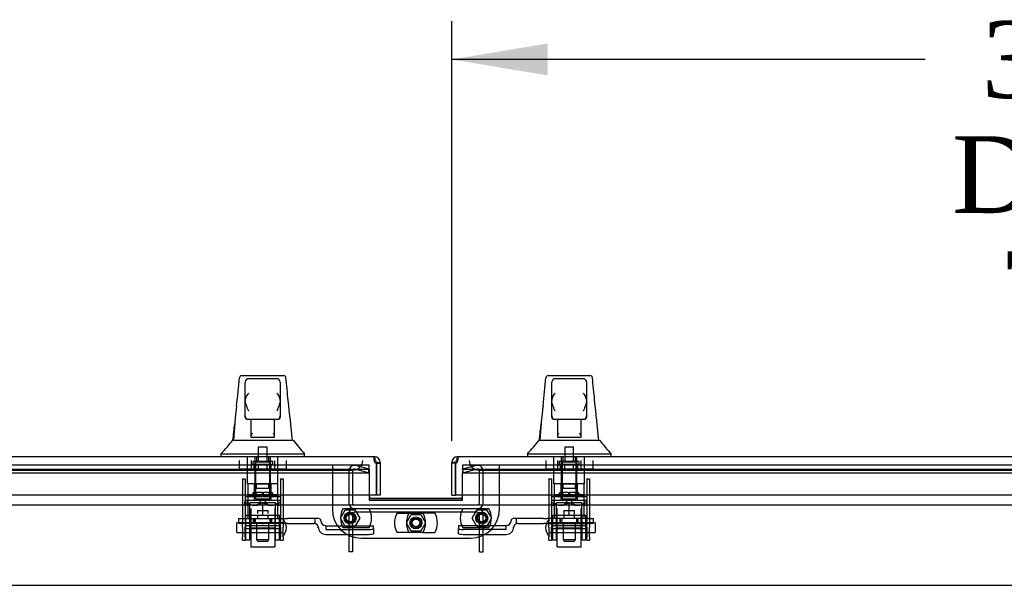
# Model space of a CAD drawing. Header units: inches. Extents: x 2 to 538, y -2 to 358.
# Tile 3 of 20: x 128 to 154, y 64 to 78. Entities that reach past the tile are written whole.
import ezdxf
from ezdxf.enums import TextEntityAlignment as Align
from ezdxf.lldxf.tags import DXFTag

# ---------------------------------------------------------------- set-up
doc = ezdxf.new("R2010")
doc.units = ezdxf.units.IN
doc.header["$MEASUREMENT"] = 0
for name, color, linetype in [('COM70220', 7, 'Continuous'), ('COM70838', 7, 'Continuous'), ('COM70839-4', 7, 'Continuous'), ('COM70874-5', 7, 'Continuous'), ('COM70899', 7, 'Continuous'), ('COM71013-2', 7, 'Continuous'), ('COM71016-2', 7, 'Continuous'), ('COM71023-1', 7, 'Continuous'), ('COM71143-1', 7, 'Continuous'), ('COM71144-1', 7, 'Continuous'), ('Default', 7, 'Continuous'), ('GSK87431', 7, 'Continuous'), ('HAN13068', 7, 'Continuous'), ('HAN13068_NUT', 7, 'Continuous'), ('HAN13068_SCREW', 7, 'Continuous'), ('HAN_NUT', 7, 'Continuous'), ('NTS18147', 7, 'Continuous'), ('NTS86070', 7, 'Continuous'), ('ROL87452', 7, 'Continuous'), ('RVT17786', 7, 'Continuous'), ('RVT19000', 7, 'Continuous'), ('SCC87672', 7, 'Continuous'), ('SPC87323', 7, 'Continuous'), ('STD26122', 7, 'Continuous'), ('WAF25376', 7, 'Continuous'), ('WAM30038', 7, 'Continuous')]:
    doc.layers.add(name, color=color, linetype=linetype)
doc.styles.add('SEACAD_Times_New_Roman', font='times.ttf')
tags = doc.linetypes.add('CENTER2', pattern=[1.125, 0.75, -0.125, 0.125, -0.125]).pattern_tags.tags
tags[10:11] = [DXFTag(74, 4), DXFTag(75, 0), DXFTag(340, '0'), DXFTag(46, 0.0), DXFTag(50, 0.0), DXFTag(44, 0.0), DXFTag(45, 0.0)]
tags[8:9] = [DXFTag(74, 4), DXFTag(75, 0), DXFTag(340, '0'), DXFTag(46, 0.0), DXFTag(50, 0.0), DXFTag(44, 0.0), DXFTag(45, 0.0)]
tags[6:7] = [DXFTag(74, 4), DXFTag(75, 0), DXFTag(340, '0'), DXFTag(46, 0.0), DXFTag(50, 0.0), DXFTag(44, 0.0), DXFTag(45, 0.0)]
tags[4:5] = [DXFTag(74, 4), DXFTag(75, 0), DXFTag(340, '0'), DXFTag(46, 0.0), DXFTag(50, 0.0), DXFTag(44, 0.0), DXFTag(45, 0.0)]
tags = doc.linetypes.add('HIDDEN2', pattern=[0.1875, 0.125, -0.0625]).pattern_tags.tags
tags[6:7] = [DXFTag(74, 4), DXFTag(75, 0), DXFTag(340, '0'), DXFTag(46, 0.0), DXFTag(50, 0.0), DXFTag(44, 0.0), DXFTag(45, 0.0)]
tags[4:5] = [DXFTag(74, 4), DXFTag(75, 0), DXFTag(340, '0'), DXFTag(46, 0.0), DXFTag(50, 0.0), DXFTag(44, 0.0), DXFTag(45, 0.0)]
doc.dimstyles.new('HAMMOND_(STH_-_540x360)', dxfattribs={"dimtxt": 2, "dimasz": 2.5, "dimexe": 1, "dimexo": 1, "dimgap": 0.5, "dimtad": 0, "dimtih": 1, "dimtoh": 1, "dimzin": 0, "dimdsep": 46, "dimtxsty": 'SEACAD_Times_New_Roman', "dimblk1": '_SE_FILLED', "dimblk2": '_SE_FILLED', "dimsah": 1, "dimcen": 1, "dimadec": 0, "dimazin": 0, "dimtfac": 0.8, "dimtofl": 0, "dimtmove": 0, "dimatfit": 3, "dimfxl": 1, "dimtolj": 1, "dimtzin": 0, "dimarcsym": 0})

# ---------------------------------------------------------------- blocks, each defined once
blk = doc.blocks.new('SEANNOT_GROUP3')
at = {"layer": 'Default', "color": 7, "linetype": 'CENTER2'}
blk.add_line((103.335, 63.564), (173.408, 63.564), dxfattribs=at)
blk = doc.blocks.new('SE1')
at = {"layer": 'COM70220', "color": 7, "linetype": 'HIDDEN2'}
for p, q in [((103.945, 66.565), (136.485, 66.565)), ((136.485, 66.565), (136.735, 66.565)), ((140.007, 66.565), (140.257, 66.565)), ((140.257, 66.565), (172.797, 66.565))]:
    blk.add_line(p, q, dxfattribs=at)
for centre, start, end in [((136.735, 66.815), 270, 0), ((140.007, 66.815), 180, 270)]:
    blk.add_arc(centre, 0.25, start, end, dxfattribs=at)
at = {"layer": 'COM70838', "color": 7, "linetype": 'HIDDEN2'}
for p, q in [((133.755, 65.178), (133.755, 65.303)), ((133.755, 65.303), (133.88, 65.303)), ((133.88, 65.178), (133.755, 65.178)), ((133.88, 65.303), (134.935, 65.303)), ((134.362, 65.178), (133.88, 65.178)), ((134.935, 65.178), (134.397, 65.178)), ((134.935, 65.303), (135.024, 65.303)), ((135.024, 65.178), (134.935, 65.178)), ((135.737, 65.303), (135.024, 65.303)), ((135.024, 65.178), (135.71, 65.178)), ((135.835, 65.303), (135.737, 65.303)), ((135.737, 65.303), (135.737, 65.175)), ((135.895, 65.245), (135.895, 65.243)), ((140.848, 65.243), (140.848, 65.245)), ((140.978, 65.303), (140.908, 65.303)), ((140.978, 65.303), (140.978, 65.164)), ((141.691, 65.303), (140.978, 65.303)), ((141.033, 65.178), (141.691, 65.178)), ((141.691, 65.303), (141.779, 65.303)), ((141.779, 65.178), (141.691, 65.178)), ((142.863, 65.303), (141.779, 65.303)), ((141.779, 65.178), (142.345, 65.178)), ((142.38, 65.178), (142.863, 65.178)), ((142.863, 65.303), (142.988, 65.303)), ((142.988, 65.178), (142.863, 65.178)), ((142.988, 65.303), (142.988, 65.178)), ((135.827, 65.061), (135.827, 65.084)), ((136.02, 65.12), (136.02, 65.017)), ((136.02, 65.117), (137.265, 65.117)), ((136.02, 65.017), (137.14, 65.017)), ((137.265, 65.035), (137.265, 65.117)), ((137.265, 65.035), (137.265, 64.909)), ((140.723, 65.117), (139.478, 65.117)), ((139.478, 65.117), (139.478, 65.035)), ((139.478, 64.909), (139.478, 65.035)), ((140.723, 65.017), (139.603, 65.017)), ((140.723, 65.017), (140.723, 65.12)), ((140.916, 65.084), (140.916, 65.061)), ((136.02, 64.891), (137.14, 64.891)), ((139.603, 64.891), (140.723, 64.891))]:
    blk.add_line(p, q, dxfattribs=at)
for centre, radius, start, end in [((135.71, 65.061), 0.117, 76.4554, 90), ((135.71, 65.061), 0.117, 0, 76.4554), ((135.835, 65.243), 0.06, 0, 90), ((136.02, 65.245), 0.125, 180, 270), ((140.723, 65.245), 0.125, 270, 0), ((140.908, 65.243), 0.06, 90, 180), ((141.033, 65.061), 0.117, 118.0398, 180), ((141.033, 65.061), 0.117, 90, 118.0398), ((136.02, 65.084), 0.193, 180, 270), ((140.723, 65.084), 0.193, 270, 0)]:
    blk.add_arc(centre, radius, start, end, dxfattribs=at)
for centre, major_axis, start_param, end_param in [((137.14, 65.035), (-0.125, 0), 1.570796, 3.141593), ((137.14, 64.909), (0.125, 0), 4.712389, 6.283185), ((139.603, 65.035), (-0.125, 0), 0, 1.570796), ((139.603, 64.909), (0.125, 0), 3.141593, 4.712389)]:
    blk.add_ellipse(centre, major_axis=major_axis, ratio=0.145455, start_param=start_param, end_param=end_param, dxfattribs=at)
at = {"layer": 'COM70839-4', "color": 7, "linetype": 'HIDDEN2'}
for p, q in [((133.849, 66.341), (133.919, 66.341)), ((133.849, 66.332), (133.849, 66.341)), ((133.849, 66.332), (133.849, 65.239)), ((133.919, 66.341), (133.919, 66.332)), ((133.919, 66.332), (133.919, 65.239)), ((134.841, 66.341), (134.911, 66.341)), ((134.841, 66.332), (134.841, 66.341)), ((134.841, 66.332), (134.841, 65.239)), ((134.911, 66.341), (134.911, 66.332)), ((134.911, 66.332), (134.911, 65.239)), ((141.832, 66.341), (141.902, 66.341)), ((141.832, 66.332), (141.832, 66.341)), ((141.832, 66.332), (141.832, 65.239)), ((141.902, 66.341), (141.902, 66.332)), ((141.902, 66.332), (141.902, 65.239)), ((142.824, 66.341), (142.894, 66.341)), ((142.824, 66.332), (142.824, 66.341)), ((142.824, 66.332), (142.824, 65.239)), ((142.894, 66.341), (142.894, 66.332)), ((142.894, 66.332), (142.894, 65.239)), ((133.919, 65.879), (134.841, 65.879)), ((141.902, 65.879), (142.824, 65.879)), ((133.849, 65.076), (133.849, 65.239)), ((133.919, 65.239), (133.919, 65.076)), ((134.841, 65.076), (134.841, 65.239)), ((134.911, 65.239), (134.911, 65.076)), ((141.832, 65.076), (141.832, 65.239)), ((141.902, 65.239), (141.902, 65.076)), ((142.824, 65.076), (142.824, 65.239)), ((142.894, 65.239), (142.894, 65.076)), ((133.849, 65.076), (133.849, 64.815)), ((134.841, 65.111), (133.919, 65.111)), ((133.919, 64.815), (133.919, 65.076)), ((133.919, 65.046), (134.841, 65.046)), ((134.841, 65.076), (134.841, 64.815)), ((134.911, 64.815), (134.911, 65.076)), ((141.832, 65.076), (141.832, 64.815)), ((142.824, 65.111), (141.902, 65.111)), ((141.902, 64.815), (141.902, 65.076)), ((141.902, 65.046), (142.824, 65.046)), ((142.824, 65.076), (142.824, 64.815)), ((142.894, 64.815), (142.894, 65.076)), ((133.849, 64.737), (133.849, 64.815)), ((133.849, 64.737), (133.919, 64.737)), ((133.919, 64.815), (133.919, 64.737)), ((134.841, 64.737), (134.841, 64.815)), ((134.841, 64.737), (134.911, 64.737)), ((134.911, 64.815), (134.911, 64.737)), ((141.832, 64.737), (141.832, 64.815)), ((141.832, 64.737), (141.902, 64.737)), ((141.902, 64.815), (141.902, 64.737)), ((142.824, 64.737), (142.824, 64.815)), ((142.824, 64.737), (142.894, 64.737)), ((142.894, 64.815), (142.894, 64.737))]:
    blk.add_line(p, q, dxfattribs=at)
at = {"layer": 'COM70874-5', "color": 7, "linetype": 'HIDDEN2'}
for p, q in [((136.621, 65.422), (136.621, 64.44)), ((136.716, 65.422), (136.716, 64.44)), ((139.978, 65.47), (136.764, 65.47)), ((140.026, 64.44), (140.026, 65.422)), ((140.121, 64.44), (140.121, 65.422)), ((136.716, 64.44), (136.621, 64.44)), ((140.026, 64.44), (140.121, 64.44))]:
    blk.add_line(p, q, dxfattribs=at)
for centre, radius, start, end in [((136.764, 65.422), 0.143, 90, 180), ((136.764, 65.422), 0.048, 90, 180), ((139.978, 65.422), 0.143, 0, 90), ((139.978, 65.422), 0.048, 0, 90)]:
    blk.add_arc(centre, radius, start, end, dxfattribs=at)
at = {"layer": 'COM70899', "color": 7, "linetype": 'HIDDEN2'}
for p, q in [((136.193, 66.69), (136.193, 65.541)), ((140.549, 65.541), (140.549, 66.69)), ((136.943, 64.791), (139.799, 64.791))]:
    blk.add_line(p, q, dxfattribs=at)
at = {"layer": 'COM70899', "color": 7, "linetype": 'Continuous'}
blk.add_line((137.216, 65.833), (139.526, 65.833), dxfattribs=at)
at = {"layer": 'COM70899', "color": 7, "linetype": 'HIDDEN2'}
for centre in [(136.656, 65.315), (140.086, 65.315), (138.371, 65.19)]:
    blk.add_circle(centre, 0.156, dxfattribs=at)
at = {"layer": 'COM70899', "color": 7, "linetype": 'Continuous'}
for centre, start, end in [((137.216, 65.893), 180, 270), ((139.526, 65.893), 270, 0)]:
    blk.add_arc(centre, 0.06, start, end, dxfattribs=at)
at = {"layer": 'COM70899', "color": 7, "linetype": 'HIDDEN2'}
for centre, start, end in [((136.943, 65.541), 180, 270), ((139.799, 65.541), 270, 0)]:
    blk.add_arc(centre, 0.75, start, end, dxfattribs=at)
at = {"layer": 'COM71013-2', "color": 7, "linetype": 'HIDDEN2'}
for p, q in [((137.156, 65.778), (137.156, 65.783)), ((139.586, 65.778), (137.156, 65.778)), ((139.586, 65.783), (139.586, 65.778))]:
    blk.add_line(p, q, dxfattribs=at)
at = {"layer": 'COM71016-2', "color": 7, "linetype": 'HIDDEN2'}
for p, q in [((137.156, 66.69), (103.809, 66.69)), ((103.809, 66.589), (137.156, 66.589)), ((103.809, 66.498), (137.156, 66.498)), ((137.156, 66.69), (137.156, 66.685)), ((137.156, 66.589), (137.156, 66.685)), ((137.156, 66.589), (137.156, 66.498)), ((137.156, 66.498), (137.156, 65.91)), ((139.586, 66.685), (139.586, 66.69)), ((172.934, 66.69), (139.586, 66.69)), ((139.586, 66.685), (139.586, 66.589)), ((139.586, 66.589), (172.934, 66.589)), ((139.586, 66.589), (139.586, 66.498)), ((139.586, 66.498), (172.934, 66.498)), ((139.586, 65.91), (139.586, 66.498))]:
    blk.add_line(p, q, dxfattribs=at)
at = {"layer": 'COM71016-2', "color": 7, "linetype": 'Continuous'}
for p, q in [((137.156, 65.91), (137.156, 65.783)), ((137.156, 65.783), (139.586, 65.783)), ((139.586, 65.783), (139.586, 65.91)), ((100.904, 65.659), (175.839, 65.659))]:
    blk.add_line(p, q, dxfattribs=at)
at = {"layer": 'COM71023-1', "color": 7, "linetype": 'HIDDEN2'}
for p, q in [((136.621, 66.546), (136.621, 65.708)), ((136.716, 66.546), (136.716, 65.708)), ((137.132, 66.498), (136.777, 66.593)), ((137.156, 66.589), (136.801, 66.684)), ((137.132, 66.498), (137.156, 66.589)), ((139.941, 66.684), (139.586, 66.589)), ((139.611, 66.498), (139.586, 66.589)), ((139.966, 66.593), (139.611, 66.498)), ((140.026, 65.708), (140.026, 66.546)), ((140.121, 65.708), (140.121, 66.546)), ((136.764, 65.66), (139.978, 65.66)), ((137.149, 65.565), (139.593, 65.565))]:
    blk.add_line(p, q, dxfattribs=at)
for centre, radius, start, end in [((136.764, 66.546), 0.143, 75, 180), ((136.764, 66.546), 0.048, 75, 180), ((139.978, 66.546), 0.143, 0, 105), ((139.978, 66.546), 0.048, 0, 105), ((136.764, 65.708), 0.143, 180, 270), ((136.764, 65.708), 0.048, 180, 270), ((139.978, 65.708), 0.143, 270, 0), ((139.978, 65.708), 0.048, 270, 0)]:
    blk.add_arc(centre, radius, start, end, dxfattribs=at)
at = {"layer": 'COM71143-1', "color": 7, "linetype": 'Continuous'}
for p, q in [((139.303, 66.743), (139.303, 66.767)), ((139.372, 66.767), (139.303, 66.767)), ((139.398, 66.743), (139.303, 66.743)), ((139.303, 65.91), (139.303, 66.743)), ((139.398, 66.767), (139.372, 66.767)), ((139.398, 66.743), (139.398, 66.767)), ((139.398, 65.91), (139.398, 66.743)), ((139.398, 66.743), (139.398, 65.91)), ((173.608, 66.91), (139.446, 66.91)), ((139.446, 66.91), (139.446, 66.91)), ((139.446, 66.91), (139.446, 66.84)), ((139.446, 66.84), (139.446, 66.91)), ((139.446, 66.815), (139.446, 66.84)), ((139.446, 66.84), (139.446, 66.815)), ((139.446, 66.815), (139.446, 66.815)), ((139.303, 65.91), (139.398, 65.91)), ((173.657, 65.91), (139.398, 65.91))]:
    blk.add_line(p, q, dxfattribs=at)
for centre, radius, start, end in [((139.446, 66.767), 0.143, 90, 180), ((139.446, 66.767), 0.048, 90, 180), ((139.388, 66.824), 0.0815, 276.7727, 315.1283)]:
    blk.add_arc(centre, radius, start, end, dxfattribs=at)
blk.add_open_spline([(139.446, 66.767), (139.45, 66.775), (139.454, 66.784), (139.46, 66.802), (139.462, 66.812), (139.466, 66.829), (139.467, 66.838), (139.469, 66.854), (139.47, 66.861), (139.47, 66.875), (139.469, 66.881), (139.467, 66.891), (139.466, 66.896), (139.462, 66.903), (139.46, 66.906), (139.454, 66.909), (139.45, 66.91), (139.446, 66.91)], degree=3, knots=[0, 0, 0, 0, 0.125, 0.125, 0.25, 0.25, 0.375, 0.375, 0.5, 0.5, 0.625, 0.625, 0.75, 0.75, 0.875, 0.875, 1, 1, 1, 1], dxfattribs=at)
blk.add_open_spline([(139.462, 66.813), (139.457, 66.814), (139.452, 66.815), (139.446, 66.815)], degree=3, dxfattribs=at)
at = {"layer": 'COM71144-1', "color": 7, "linetype": 'Continuous'}
for p, q in [((137.296, 66.91), (103.134, 66.91)), ((137.296, 66.91), (137.297, 66.91)), ((137.296, 66.91), (137.296, 66.84)), ((137.296, 66.84), (137.296, 66.815)), ((137.296, 66.815), (137.297, 66.815)), ((137.297, 66.84), (137.297, 66.91)), ((137.297, 66.815), (137.297, 66.84)), ((137.345, 66.767), (137.37, 66.767)), ((137.345, 66.767), (137.345, 66.743)), ((137.345, 65.91), (137.345, 66.743)), ((137.345, 66.743), (137.345, 65.91)), ((137.345, 66.743), (137.44, 66.743)), ((137.37, 66.767), (137.44, 66.767)), ((137.44, 66.767), (137.44, 66.743)), ((137.44, 66.743), (137.44, 65.91)), ((137.345, 65.91), (103.086, 65.91)), ((137.44, 65.91), (137.345, 65.91))]:
    blk.add_line(p, q, dxfattribs=at)
for centre, radius, start, end in [((137.354, 66.824), 0.0815, 224.8717, 263.2273), ((137.297, 66.767), 0.143, 0, 90), ((137.297, 66.767), 0.048, 0, 90)]:
    blk.add_arc(centre, radius, start, end, dxfattribs=at)
for points, knots in [([(137.296, 66.91), (137.292, 66.91), (137.288, 66.909), (137.282, 66.906), (137.28, 66.903), (137.276, 66.896), (137.275, 66.891), (137.273, 66.881), (137.273, 66.875), (137.273, 66.861), (137.273, 66.854), (137.275, 66.838), (137.276, 66.829), (137.28, 66.811), (137.282, 66.803), (137.288, 66.784), (137.292, 66.775), (137.296, 66.767)], [0, 0, 0, 0, 0.125, 0.125, 0.25, 0.25, 0.375, 0.375, 0.5, 0.5, 0.625, 0.625, 0.75, 0.75, 0.875, 0.875, 1, 1, 1, 1]), ([(137.296, 66.815), (137.293, 66.815), (137.29, 66.815), (137.285, 66.814), (137.282, 66.813), (137.28, 66.812)], [0, 0, 0, 0, 0.125, 0.125, 0.2377635, 0.2377635, 0.2377635, 0.2377635])]:
    blk.add_open_spline(points, degree=3, knots=knots, dxfattribs=at)
at = {"layer": 'GSK87431', "color": 7, "linetype": 'HIDDEN2'}
for centre in [(136.656, 65.315), (140.086, 65.315), (138.371, 65.19)]:
    blk.add_circle(centre, 0.125, dxfattribs=at)
at = {"layer": 'HAN13068', "color": 7, "linetype": 'Continuous'}
for p, q in [((133.834, 69.025), (134.925, 69.025)), ((141.817, 69.025), (142.908, 69.025)), ((133.774, 68.969), (133.774, 68.971)), ((133.925, 68.382), (133.925, 68.855)), ((134.745, 68.945), (134.015, 68.945)), ((134.835, 68.855), (134.835, 68.382)), ((134.985, 68.971), (134.985, 68.969)), ((141.757, 68.969), (141.757, 68.971)), ((141.908, 68.382), (141.908, 68.855)), ((142.728, 68.945), (141.998, 68.945)), ((142.818, 68.855), (142.818, 68.382)), ((142.968, 68.971), (142.968, 68.969)), ((133.925, 67.975), (133.925, 68.382)), ((134.835, 68.382), (134.835, 67.975)), ((141.908, 67.975), (141.908, 68.382)), ((142.818, 68.382), (142.818, 67.975)), ((133.925, 67.945), (133.925, 67.975)), ((134.835, 67.975), (134.835, 67.945)), ((141.908, 67.945), (141.908, 67.975)), ((142.818, 67.975), (142.818, 67.945)), ((134.015, 67.885), (133.985, 67.885)), ((134.745, 67.885), (134.015, 67.885)), ((134.08, 67.454), (134.08, 67.885)), ((134.68, 67.885), (134.68, 67.454)), ((134.775, 67.885), (134.745, 67.885)), ((141.998, 67.885), (141.968, 67.885)), ((142.728, 67.885), (141.998, 67.885)), ((142.063, 67.454), (142.063, 67.885)), ((142.663, 67.885), (142.663, 67.454)), ((142.758, 67.885), (142.728, 67.885)), ((133.616, 67.345), (133.8, 67.345)), ((133.8, 67.345), (133.913, 67.345)), ((133.913, 67.345), (134.121, 67.345)), ((134.08, 67.413), (134.08, 67.454)), ((134.295, 67.41), (134.11, 67.41)), ((134.121, 67.345), (134.189, 67.345)), ((134.189, 67.345), (134.28, 67.345)), ((134.28, 67.345), (134.32, 67.345)), ((134.465, 67.41), (134.295, 67.41)), ((134.32, 67.345), (134.439, 67.345)), ((134.439, 67.345), (134.736, 67.345)), ((134.65, 67.41), (134.465, 67.41)), ((134.68, 67.454), (134.68, 67.413)), ((134.736, 67.345), (134.846, 67.345)), ((134.846, 67.345), (135.152, 67.345)), ((141.599, 67.345), (141.783, 67.345)), ((141.783, 67.345), (141.896, 67.345)), ((141.896, 67.345), (142.104, 67.345)), ((142.063, 67.413), (142.063, 67.454)), ((142.278, 67.41), (142.093, 67.41)), ((142.104, 67.345), (142.172, 67.345)), ((142.172, 67.345), (142.263, 67.345)), ((142.263, 67.345), (142.303, 67.345)), ((142.448, 67.41), (142.278, 67.41)), ((142.303, 67.345), (142.422, 67.345)), ((142.422, 67.345), (142.719, 67.345)), ((142.633, 67.41), (142.448, 67.41)), ((142.663, 67.454), (142.663, 67.413)), ((142.719, 67.345), (142.829, 67.345)), ((142.829, 67.345), (143.153, 67.345)), ((133.29, 66.993), (133.29, 66.91)), ((133.29, 66.99), (133.641, 66.99)), ((133.641, 66.99), (133.874, 66.99)), ((133.874, 66.99), (134.32, 66.99)), ((134.32, 66.99), (134.439, 66.99)), ((134.439, 66.99), (134.49, 66.99)), ((134.49, 66.99), (134.638, 66.99)), ((134.638, 66.99), (135.118, 66.99)), ((135.118, 66.99), (135.469, 66.99)), ((135.47, 66.91), (135.47, 66.993)), ((141.273, 66.993), (141.273, 66.91)), ((141.273, 66.99), (141.624, 66.99)), ((141.624, 66.99), (141.857, 66.99)), ((141.857, 66.99), (142.303, 66.99)), ((142.303, 66.99), (142.422, 66.99)), ((142.422, 66.99), (142.473, 66.99)), ((142.473, 66.99), (142.621, 66.99)), ((142.621, 66.99), (143.101, 66.99)), ((143.101, 66.99), (143.452, 66.99)), ((143.453, 66.91), (143.453, 66.993))]:
    blk.add_line(p, q, dxfattribs=at)
at = {"layer": 'HAN13068', "color": 7, "linetype": 'HIDDEN2'}
for p, q in [((133.984, 66.208), (133.984, 66.91)), ((134.18, 66.208), (134.18, 66.91)), ((134.217, 66.91), (134.217, 66.785)), ((134.542, 66.785), (134.542, 66.91)), ((134.579, 66.208), (134.579, 66.91)), ((134.775, 66.208), (134.775, 66.91)), ((141.967, 66.208), (141.967, 66.91)), ((142.163, 66.208), (142.163, 66.91)), ((142.2, 66.91), (142.2, 66.785)), ((142.525, 66.785), (142.525, 66.91)), ((142.562, 66.208), (142.562, 66.91)), ((142.758, 66.208), (142.758, 66.91)), ((134.18, 66.208), (133.984, 66.208)), ((134.579, 66.208), (134.18, 66.208)), ((134.22, 66.083), (134.22, 66.208)), ((134.54, 66.083), (134.54, 66.208)), ((134.775, 66.208), (134.579, 66.208)), ((142.163, 66.208), (141.967, 66.208)), ((142.562, 66.208), (142.163, 66.208)), ((142.203, 66.083), (142.203, 66.208)), ((142.523, 66.083), (142.523, 66.208)), ((142.758, 66.208), (142.562, 66.208)), ((134.38, 66.083), (134.22, 66.083)), ((134.54, 66.083), (134.38, 66.083)), ((142.363, 66.083), (142.203, 66.083)), ((142.523, 66.083), (142.363, 66.083)), ((134.22, 65.178), (134.22, 64.748)), ((134.54, 64.748), (134.54, 65.178)), ((142.203, 65.178), (142.203, 64.748)), ((142.523, 64.748), (142.523, 65.178)), ((134.54, 64.748), (134.22, 64.748)), ((134.22, 64.748), (134.25, 64.718)), ((134.25, 64.718), (134.51, 64.718)), ((134.51, 64.718), (134.54, 64.748)), ((142.523, 64.748), (142.203, 64.748)), ((142.203, 64.748), (142.233, 64.718)), ((142.233, 64.718), (142.493, 64.718)), ((142.493, 64.718), (142.523, 64.748))]:
    blk.add_line(p, q, dxfattribs=at)
at = {"layer": 'HAN13068', "color": 7, "linetype": 'Continuous'}
for centre, radius, start, end in [((133.834, 68.965), 0.06, 89.9925, 174.0071), ((134.925, 68.965), 0.06, 5.5758, 90.0089), ((141.817, 68.965), 0.06, 89.9925, 174.0071), ((142.908, 68.965), 0.06, 5.5758, 90.0089), ((134.015, 68.855), 0.09, 90, 180), ((134.745, 68.855), 0.09, 0, 90), ((141.998, 68.855), 0.09, 90, 180), ((142.728, 68.855), 0.09, 0, 90), ((134.184, 68.374), 0.259, 130.7149, 177.9019), ((134.575, 68.374), 0.259, 2.0981, 49.2851), ((142.167, 68.374), 0.259, 130.7149, 177.9019), ((142.558, 68.374), 0.259, 2.0981, 49.2851), ((149.515, 66.348), 15.93, 173.1476, 176.4108), ((133.966, 68.382), 0.0411, 178.3464, 179.9974), ((134.794, 68.382), 0.0411, 0.0026, 1.6536), ((73.125, 61.3), 62.32, 5.56591, 6.52159), ((157.498, 66.348), 15.93, 173.1476, 176.4108), ((141.949, 68.382), 0.0411, 178.3464, 179.9974), ((142.777, 68.382), 0.0411, 0.0026, 1.6536), ((81.108, 61.3), 62.32, 5.56591, 6.52159), ((134.015, 67.975), 0.09, 180, 270), ((134.745, 67.975), 0.09, 270, 0), ((141.998, 67.975), 0.09, 180, 270), ((142.728, 67.975), 0.09, 270, 0), ((133.985, 67.945), 0.06, 180, 270), ((134.775, 67.945), 0.06, 270, 0), ((141.968, 67.945), 0.06, 180, 270), ((142.758, 67.945), 0.06, 270, 0), ((129.498, 70.622), 5.251, 316.2334, 321.3827), ((147.585, 77.534), 16.062, 219.3746, 221.0327), ((137.481, 70.622), 5.251, 316.2334, 321.3827), ((155.568, 77.534), 16.062, 219.3746, 221.0327)]:
    blk.add_arc(centre, radius, start, end, dxfattribs=at)
for points in [[(133.699, 68.248), (133.724, 68.489), (133.749, 68.729), (133.774, 68.969)], [(135.042, 68.378), (135.023, 68.575), (135.004, 68.772), (134.985, 68.969)], [(141.682, 68.248), (141.707, 68.489), (141.732, 68.729), (141.757, 68.969)], [(143.025, 68.378), (143.006, 68.575), (142.987, 68.772), (142.968, 68.969)], [(133.604, 67.345), (133.619, 67.488), (133.634, 67.63), (133.649, 67.773)], [(141.587, 67.345), (141.602, 67.488), (141.617, 67.63), (141.632, 67.773)]]:
    blk.add_open_spline(points, degree=3, dxfattribs=at)
for points, knots in [([(134.015, 68.1), (134.009, 68.112), (134.004, 68.124), (133.994, 68.148), (133.989, 68.161), (133.974, 68.197), (133.965, 68.221), (133.952, 68.257), (133.948, 68.268), (133.941, 68.292), (133.937, 68.304), (133.929, 68.339), (133.925, 68.361), (133.925, 68.383)], [0, 0, 0, 0, 0.125, 0.125, 0.25, 0.25, 0.5, 0.5, 0.625, 0.625, 0.75, 0.75, 1, 1, 1, 1]), ([(134.835, 68.383), (134.834, 68.361), (134.83, 68.339), (134.822, 68.304), (134.819, 68.292), (134.811, 68.268), (134.807, 68.257), (134.795, 68.221), (134.785, 68.197), (134.77, 68.161), (134.765, 68.148), (134.755, 68.124), (134.75, 68.112), (134.745, 68.1)], [0, 0, 0, 0, 0.25, 0.25, 0.375, 0.375, 0.5, 0.5, 0.75, 0.75, 0.875, 0.875, 1, 1, 1, 1]), ([(141.998, 68.1), (141.992, 68.112), (141.987, 68.124), (141.977, 68.148), (141.972, 68.161), (141.957, 68.197), (141.948, 68.221), (141.935, 68.257), (141.931, 68.268), (141.924, 68.292), (141.92, 68.304), (141.912, 68.339), (141.908, 68.361), (141.908, 68.383)], [0, 0, 0, 0, 0.125, 0.125, 0.25, 0.25, 0.5, 0.5, 0.625, 0.625, 0.75, 0.75, 1, 1, 1, 1]), ([(142.818, 68.383), (142.817, 68.361), (142.813, 68.339), (142.805, 68.304), (142.802, 68.292), (142.794, 68.268), (142.79, 68.257), (142.778, 68.221), (142.768, 68.197), (142.753, 68.161), (142.748, 68.148), (142.738, 68.124), (142.733, 68.112), (142.728, 68.1)], [0, 0, 0, 0, 0.25, 0.25, 0.375, 0.375, 0.5, 0.5, 0.75, 0.75, 0.875, 0.875, 1, 1, 1, 1]), ([(134.08, 67.454), (134.08, 67.46), (134.081, 67.466), (134.085, 67.479), (134.087, 67.486), (134.096, 67.506), (134.103, 67.521), (134.11, 67.535)], [0, 0, 0, 0, 0.25, 0.25, 0.5, 0.5, 1, 1, 1, 1]), ([(134.65, 67.535), (134.657, 67.521), (134.664, 67.506), (134.672, 67.486), (134.675, 67.479), (134.678, 67.466), (134.68, 67.46), (134.68, 67.454)], [0, 0, 0, 0, 0.5, 0.5, 0.75, 0.75, 1, 1, 1, 1]), ([(142.063, 67.454), (142.063, 67.46), (142.064, 67.466), (142.068, 67.479), (142.07, 67.486), (142.079, 67.506), (142.086, 67.521), (142.093, 67.535)], [0, 0, 0, 0, 0.25, 0.25, 0.5, 0.5, 1, 1, 1, 1]), ([(142.633, 67.535), (142.64, 67.521), (142.647, 67.506), (142.655, 67.486), (142.658, 67.479), (142.661, 67.466), (142.663, 67.46), (142.663, 67.454)], [0, 0, 0, 0, 0.5, 0.5, 0.75, 0.75, 1, 1, 1, 1]), ([(134.11, 67.41), (134.106, 67.41), (134.102, 67.41), (134.094, 67.41), (134.091, 67.41), (134.086, 67.41), (134.083, 67.411), (134.08, 67.412), (134.08, 67.412), (134.08, 67.413)], [0, 0, 0, 0, 0.25, 0.25, 0.5, 0.5, 0.75, 0.75, 1, 1, 1, 1]), ([(134.68, 67.413), (134.68, 67.412), (134.679, 67.412), (134.676, 67.411), (134.674, 67.41), (134.665, 67.41), (134.658, 67.41), (134.65, 67.41)], [0, 0, 0, 0, 0.25, 0.25, 0.5, 0.5, 1, 1, 1, 1]), ([(142.093, 67.41), (142.089, 67.41), (142.085, 67.41), (142.077, 67.41), (142.074, 67.41), (142.069, 67.41), (142.066, 67.411), (142.063, 67.412), (142.063, 67.412), (142.063, 67.413)], [0, 0, 0, 0, 0.25, 0.25, 0.5, 0.5, 0.75, 0.75, 1, 1, 1, 1]), ([(142.663, 67.413), (142.663, 67.412), (142.662, 67.412), (142.659, 67.411), (142.657, 67.41), (142.648, 67.41), (142.641, 67.41), (142.633, 67.41)], [0, 0, 0, 0, 0.25, 0.25, 0.5, 0.5, 1, 1, 1, 1])]:
    blk.add_open_spline(points, degree=3, knots=knots, dxfattribs=at)
at = {"layer": 'HAN13068_NUT', "color": 7, "linetype": 'HIDDEN2'}
for p, q in [((134.38, 65.708), (134.047, 65.708)), ((134.047, 65.383), (134.047, 65.708)), ((134.712, 65.708), (134.38, 65.708)), ((134.38, 65.383), (134.38, 65.708)), ((134.712, 65.383), (134.712, 65.708)), ((142.363, 65.708), (142.03, 65.708)), ((142.03, 65.383), (142.03, 65.708)), ((142.695, 65.708), (142.363, 65.708)), ((142.363, 65.383), (142.363, 65.708)), ((142.695, 65.383), (142.695, 65.708)), ((134.213, 65.383), (134.047, 65.383)), ((134.047, 65.383), (134.047, 65.333)), ((134.38, 65.383), (134.213, 65.383)), ((134.546, 65.383), (134.38, 65.383)), ((134.712, 65.383), (134.546, 65.383)), ((134.712, 65.333), (134.712, 65.383)), ((142.196, 65.383), (142.03, 65.383)), ((142.03, 65.383), (142.03, 65.333)), ((142.363, 65.383), (142.196, 65.383)), ((142.529, 65.383), (142.363, 65.383)), ((142.695, 65.383), (142.529, 65.383)), ((142.695, 65.333), (142.695, 65.383))]:
    blk.add_line(p, q, dxfattribs=at)
for centre, start, end in [((134.077, 65.333), 180, 270), ((134.682, 65.333), 270, 0), ((142.06, 65.333), 180, 270), ((142.665, 65.333), 270, 0)]:
    blk.add_arc(centre, 0.03, start, end, dxfattribs=at)
at = {"layer": 'HAN13068_SCREW', "color": 7, "linetype": 'HIDDEN2'}
for p, q in [((134.496, 67.16), (134.264, 67.16)), ((134.264, 67.16), (134.264, 66.785)), ((134.496, 66.785), (134.496, 67.16)), ((142.479, 67.16), (142.247, 67.16)), ((142.247, 67.16), (142.247, 66.785)), ((142.479, 66.785), (142.479, 67.16)), ((134.642, 66.785), (134.117, 66.785)), ((134.117, 66.785), (134.117, 66.715)), ((134.642, 66.715), (134.117, 66.715)), ((134.157, 66.578), (134.157, 66.715)), ((134.268, 66.578), (134.268, 66.715)), ((134.491, 66.578), (134.491, 66.715)), ((134.602, 66.578), (134.602, 66.715)), ((134.642, 66.715), (134.642, 66.785)), ((142.625, 66.785), (142.1, 66.785)), ((142.1, 66.785), (142.1, 66.715)), ((142.625, 66.715), (142.1, 66.715)), ((142.14, 66.578), (142.14, 66.715)), ((142.251, 66.578), (142.251, 66.715)), ((142.474, 66.578), (142.474, 66.715)), ((142.585, 66.578), (142.585, 66.715)), ((142.625, 66.715), (142.625, 66.785)), ((134.157, 66.578), (134.268, 66.578)), ((134.268, 66.578), (134.491, 66.578)), ((134.491, 66.578), (134.602, 66.578)), ((142.14, 66.578), (142.251, 66.578)), ((142.251, 66.578), (142.474, 66.578)), ((142.474, 66.578), (142.585, 66.578))]:
    blk.add_line(p, q, dxfattribs=at)
at = {"layer": 'HAN_NUT', "color": 7, "linetype": 'HIDDEN2'}
for p, q in [((133.768, 66.815), (133.768, 66.6)), ((134.074, 66.815), (134.074, 66.6)), ((134.686, 66.815), (134.686, 66.6)), ((134.992, 66.815), (134.992, 66.6)), ((141.751, 66.815), (141.751, 66.6)), ((142.057, 66.815), (142.057, 66.6)), ((142.669, 66.815), (142.669, 66.6)), ((142.975, 66.815), (142.975, 66.6)), ((133.768, 66.6), (134.074, 66.6)), ((134.074, 66.6), (134.686, 66.6)), ((134.686, 66.6), (134.992, 66.6)), ((141.751, 66.6), (142.057, 66.6)), ((142.057, 66.6), (142.669, 66.6)), ((142.669, 66.6), (142.975, 66.6))]:
    blk.add_line(p, q, dxfattribs=at)
at = {"layer": 'NTS18147', "color": 7, "linetype": 'HIDDEN2'}
for p, q in [((134.16, 66.211), (134.6, 66.211)), ((134.16, 66.211), (134.16, 65.773)), ((134.6, 66.211), (134.16, 66.211)), ((134.16, 66.211), (134.16, 66.211)), ((134.6, 65.773), (134.6, 66.211)), ((134.6, 66.211), (134.6, 66.211)), ((142.583, 66.211), (142.143, 66.211)), ((142.143, 66.211), (142.583, 66.211)), ((142.143, 66.211), (142.143, 65.773)), ((142.583, 65.773), (142.583, 66.211)), ((133.985, 65.773), (133.917, 65.773)), ((133.917, 65.773), (133.917, 65.71)), ((133.985, 65.773), (133.917, 65.773)), ((133.917, 65.773), (133.917, 65.773)), ((133.917, 65.71), (133.985, 65.71)), ((133.917, 65.648), (133.917, 65.71)), ((133.917, 65.71), (133.985, 65.71)), ((133.98, 65.648), (133.98, 65.71)), ((134.312, 65.773), (133.985, 65.773)), ((133.985, 65.71), (133.985, 65.773)), ((134.312, 65.773), (133.985, 65.773)), ((133.985, 65.773), (133.985, 65.773)), ((134.448, 65.773), (134.312, 65.773)), ((134.312, 65.773), (134.312, 65.71)), ((134.448, 65.773), (134.312, 65.773)), ((134.312, 65.773), (134.312, 65.773)), ((134.312, 65.71), (134.448, 65.71)), ((134.312, 65.71), (134.448, 65.71)), ((134.775, 65.773), (134.448, 65.773)), ((134.448, 65.71), (134.448, 65.773)), ((134.775, 65.773), (134.448, 65.773)), ((134.448, 65.773), (134.448, 65.773)), ((134.843, 65.773), (134.775, 65.773)), ((134.775, 65.773), (134.775, 65.71)), ((134.843, 65.773), (134.775, 65.773)), ((134.775, 65.773), (134.775, 65.773)), ((134.775, 65.71), (134.843, 65.71)), ((134.775, 65.71), (134.843, 65.71)), ((134.78, 65.71), (134.78, 65.648)), ((134.843, 65.71), (134.843, 65.773)), ((134.843, 65.773), (134.843, 65.773)), ((134.843, 65.71), (134.843, 65.648)), ((141.968, 65.773), (141.9, 65.773)), ((141.968, 65.773), (141.9, 65.773)), ((141.9, 65.773), (141.9, 65.71)), ((141.9, 65.71), (141.968, 65.71)), ((141.9, 65.71), (141.968, 65.71)), ((141.9, 65.648), (141.9, 65.71)), ((141.963, 65.648), (141.963, 65.71)), ((142.295, 65.773), (141.968, 65.773)), ((142.295, 65.773), (141.968, 65.773)), ((141.968, 65.71), (141.968, 65.773)), ((141.968, 65.71), (141.968, 65.71)), ((142.143, 65.773), (142.143, 65.773)), ((142.431, 65.773), (142.295, 65.773)), ((142.431, 65.773), (142.295, 65.773)), ((142.295, 65.773), (142.295, 65.71)), ((142.295, 65.71), (142.431, 65.71)), ((142.295, 65.71), (142.295, 65.71)), ((142.295, 65.71), (142.431, 65.71)), ((142.758, 65.773), (142.431, 65.773)), ((142.758, 65.773), (142.431, 65.773)), ((142.431, 65.71), (142.431, 65.773)), ((142.431, 65.71), (142.431, 65.71)), ((142.583, 65.773), (142.583, 65.773)), ((142.826, 65.773), (142.758, 65.773)), ((142.826, 65.773), (142.758, 65.773)), ((142.758, 65.773), (142.758, 65.71)), ((142.758, 65.71), (142.826, 65.71)), ((142.758, 65.71), (142.758, 65.71)), ((142.758, 65.71), (142.826, 65.71)), ((142.763, 65.71), (142.763, 65.648)), ((142.826, 65.71), (142.826, 65.773)), ((142.826, 65.71), (142.826, 65.648)), ((133.917, 65.648), (133.98, 65.648)), ((133.917, 65.648), (133.98, 65.648)), ((134.148, 65.648), (134.18, 65.648)), ((134.148, 65.648), (134.18, 65.648)), ((134.58, 65.648), (134.611, 65.648)), ((134.58, 65.648), (134.611, 65.648)), ((134.78, 65.648), (134.843, 65.648)), ((134.78, 65.648), (134.843, 65.648)), ((141.9, 65.648), (141.963, 65.648)), ((141.9, 65.648), (141.963, 65.648)), ((142.131, 65.648), (142.163, 65.648)), ((142.131, 65.648), (142.163, 65.648)), ((142.563, 65.648), (142.594, 65.648)), ((142.563, 65.648), (142.594, 65.648)), ((142.763, 65.648), (142.826, 65.648)), ((142.763, 65.648), (142.826, 65.648))]:
    blk.add_line(p, q, dxfattribs=at)
for centre, start_param, end_param in [((134.148, 65.967), 2.506883, 3.776302), ((134.148, 65.967), 3.141593, 3.776302), ((134.18, 65.967), 3.141593, 3.776302), ((134.58, 65.967), 2.506883, 3.141593), ((134.58, 65.967), 2.506883, 2.741094), ((134.611, 65.967), 2.506883, 3.776302), ((134.611, 65.967), 2.506883, 3.776302), ((142.131, 65.967), 2.506883, 3.776302), ((142.131, 65.967), 2.506883, 3.776302), ((142.163, 65.967), 3.141593, 3.776302), ((142.563, 65.967), 2.506883, 3.141593), ((142.594, 65.967), 2.506883, 3.141593), ((142.594, 65.967), 2.506883, 3.776302), ((134.18, 65.967), 3.141593, 3.342489), ((134.58, 65.967), 2.941796, 3.141593), ((142.563, 65.967), 2.942048, 3.141593)]:
    blk.add_ellipse(centre, major_axis=(0, 0.318), ratio=0.866025, start_param=start_param, end_param=end_param, dxfattribs=at)
at = {"layer": 'NTS86070', "color": 7, "linetype": 'HIDDEN2'}
for p, q in [((136.473, 65.565), (137.149, 65.565)), ((137.878, 65.44), (138.554, 65.44)), ((138.864, 65.44), (138.554, 65.44)), ((139.593, 65.565), (140.269, 65.565)), ((137.149, 65.065), (136.473, 65.065)), ((138.554, 64.94), (137.878, 64.94)), ((138.554, 64.94), (138.864, 64.94)), ((140.269, 65.065), (139.593, 65.065))]:
    blk.add_line(p, q, dxfattribs=at)
for centre in [(136.656, 65.315), (140.086, 65.315), (138.371, 65.19)]:
    blk.add_circle(centre, 0.101, dxfattribs=at)
for centre, start, end in [((136.906, 65.315), 150, 210), ((136.716, 65.315), 330, 30), ((138.311, 65.19), 150, 210), ((138.621, 65.19), 150, 210), ((138.121, 65.19), 330, 30), ((138.431, 65.19), 330, 30), ((140.026, 65.315), 150, 210), ((139.836, 65.315), 330, 30)]:
    blk.add_arc(centre, 0.5, start, end, dxfattribs=at)
at = {"layer": 'ROL87452', "color": 7, "linetype": 'HIDDEN2'}
for p, q in [((134.067, 65.564), (134.067, 64.564)), ((134.692, 65.564), (134.692, 64.564)), ((142.05, 64.564), (142.05, 65.564)), ((142.675, 64.564), (142.675, 65.564)), ((134.067, 64.564), (134.692, 64.564)), ((142.05, 64.564), (142.675, 64.564))]:
    blk.add_line(p, q, dxfattribs=at)
at = {"layer": 'RVT17786', "color": 7, "linetype": 'HIDDEN2'}
for p, q in [((133.701, 64.939), (133.701, 65.189)), ((134.911, 65.189), (133.701, 65.189)), ((143.042, 65.189), (141.832, 65.189)), ((143.042, 65.189), (143.042, 64.939)), ((133.701, 64.939), (134.911, 64.939)), ((141.832, 64.939), (143.042, 64.939))]:
    blk.add_line(p, q, dxfattribs=at)
for centre, start, end in [((134.677, 65.064), 317.1291, 42.8709), ((142.065, 65.064), 137.1291, 222.8709)]:
    blk.add_arc(centre, 0.318, start, end, dxfattribs=at)
at = {"layer": 'RVT19000', "color": 7, "linetype": 'HIDDEN2'}
for p, q in [((134.239, 65.515), (134.52, 65.515)), ((134.239, 65.515), (134.239, 65.435)), ((134.52, 65.435), (134.52, 65.515)), ((142.222, 65.515), (142.503, 65.515)), ((142.222, 65.515), (142.222, 65.303)), ((142.503, 65.303), (142.503, 65.515)), ((134.185, 65.303), (134.185, 65.178)), ((134.239, 65.365), (134.239, 65.303)), ((134.362, 65.178), (134.397, 65.178)), ((134.52, 65.303), (134.52, 65.365)), ((134.575, 65.178), (134.575, 65.303)), ((142.168, 65.303), (142.168, 65.178)), ((142.345, 65.178), (142.38, 65.178)), ((142.558, 65.178), (142.558, 65.303)), ((134.067, 65.065), (134.692, 65.065)), ((142.05, 65.065), (142.675, 65.065))]:
    blk.add_line(p, q, dxfattribs=at)
at = {"layer": 'SCC87672', "color": 7, "linetype": 'HIDDEN2'}
for p, q in [((136.407, 65.315), (136.531, 65.531)), ((136.531, 65.531), (136.781, 65.531)), ((136.781, 65.531), (136.906, 65.315)), ((139.837, 65.315), (139.961, 65.531)), ((139.961, 65.531), (140.211, 65.531)), ((140.211, 65.531), (140.336, 65.315)), ((136.531, 65.099), (136.407, 65.315)), ((136.906, 65.315), (136.781, 65.099)), ((138.122, 65.19), (138.246, 65.406)), ((138.246, 64.974), (138.122, 65.19)), ((138.246, 65.406), (138.496, 65.406)), ((138.496, 65.406), (138.621, 65.19)), ((138.621, 65.19), (138.496, 64.974)), ((139.961, 65.099), (139.837, 65.315)), ((140.336, 65.315), (140.211, 65.099)), ((136.781, 65.099), (136.531, 65.099)), ((138.496, 64.974), (138.246, 64.974)), ((140.211, 65.099), (139.961, 65.099))]:
    blk.add_line(p, q, dxfattribs=at)
for centre in [(136.656, 65.315), (140.086, 65.315), (138.371, 65.19)]:
    blk.add_circle(centre, 0.123, dxfattribs=at)
at = {"layer": 'SPC87323', "color": 7, "linetype": 'HIDDEN2'}
for p, q in [((133.987, 66.208), (133.987, 65.303)), ((134.772, 65.303), (134.772, 66.208)), ((141.97, 66.208), (141.97, 65.303)), ((142.755, 65.303), (142.755, 66.208)), ((134.142, 65.178), (134.142, 65.303)), ((134.152, 65.178), (134.152, 65.303)), ((134.607, 65.178), (134.607, 65.303)), ((134.617, 65.178), (134.617, 65.303)), ((142.125, 65.178), (142.125, 65.303)), ((142.135, 65.178), (142.135, 65.303)), ((142.59, 65.178), (142.59, 65.303)), ((142.6, 65.178), (142.6, 65.303))]:
    blk.add_line(p, q, dxfattribs=at)
at = {"layer": 'STD26122', "color": 7, "linetype": 'HIDDEN2'}
for p, q in [((134.23, 66.815), (134.195, 66.78)), ((134.195, 66.78), (134.565, 66.78)), ((134.195, 66.78), (134.195, 65.815)), ((134.565, 66.78), (134.53, 66.815)), ((134.565, 65.815), (134.565, 66.78)), ((142.213, 66.815), (142.178, 66.78)), ((142.178, 66.78), (142.548, 66.78)), ((142.178, 66.78), (142.178, 65.815)), ((142.548, 66.78), (142.513, 66.815)), ((142.548, 65.815), (142.548, 66.78)), ((134.195, 65.815), (134.565, 65.815)), ((142.178, 65.815), (142.548, 65.815))]:
    blk.add_line(p, q, dxfattribs=at)
at = {"layer": 'WAF25376', "color": 7, "linetype": 'HIDDEN2'}
for p, q in [((133.943, 64.749), (133.943, 65.379)), ((134.043, 65.379), (133.943, 65.379)), ((134.043, 64.749), (134.043, 65.379)), ((134.716, 64.749), (134.716, 65.379)), ((134.816, 65.379), (134.716, 65.379)), ((134.816, 64.749), (134.816, 65.379)), ((141.926, 65.379), (141.926, 64.749)), ((142.026, 65.379), (141.926, 65.379)), ((142.026, 65.379), (142.026, 64.749)), ((142.699, 64.749), (142.699, 65.379)), ((142.799, 65.379), (142.699, 65.379)), ((142.799, 64.749), (142.799, 65.379)), ((133.943, 64.749), (134.043, 64.749)), ((134.716, 64.749), (134.816, 64.749)), ((141.926, 64.749), (142.026, 64.749)), ((142.699, 64.749), (142.799, 64.749))]:
    blk.add_line(p, q, dxfattribs=at)
at = {"layer": 'WAM30038', "color": 7, "linetype": 'HIDDEN2'}
for p, q in [((134.755, 65.922), (134.005, 65.922)), ((134.005, 65.922), (134.005, 65.898)), ((134.005, 65.922), (134.755, 65.922)), ((134.005, 65.922), (134.005, 65.922)), ((134.151, 65.986), (134.206, 65.986)), ((134.151, 65.986), (134.206, 65.986)), ((134.206, 65.986), (134.178, 65.942)), ((134.194, 65.932), (134.219, 65.97)), ((134.202, 65.942), (134.231, 65.986)), ((134.219, 65.97), (134.206, 65.986)), ((134.219, 65.97), (134.206, 65.986)), ((134.231, 65.986), (134.362, 65.986)), ((134.231, 65.986), (134.362, 65.986)), ((134.362, 65.986), (134.362, 65.942)), ((134.397, 65.986), (134.529, 65.986)), ((134.397, 65.942), (134.397, 65.986)), ((134.397, 65.986), (134.529, 65.986)), ((134.529, 65.986), (134.557, 65.942)), ((134.553, 65.986), (134.541, 65.97)), ((134.553, 65.986), (134.541, 65.97)), ((134.541, 65.97), (134.565, 65.932)), ((134.553, 65.986), (134.608, 65.986)), ((134.582, 65.942), (134.553, 65.986)), ((134.553, 65.986), (134.608, 65.986)), ((134.755, 65.898), (134.755, 65.922)), ((134.755, 65.922), (134.755, 65.922)), ((141.988, 65.922), (142.738, 65.922)), ((142.738, 65.922), (141.988, 65.922)), ((141.988, 65.922), (141.988, 65.898)), ((142.134, 65.986), (142.189, 65.986)), ((142.134, 65.986), (142.189, 65.986)), ((142.189, 65.986), (142.161, 65.942)), ((142.177, 65.932), (142.202, 65.97)), ((142.185, 65.942), (142.214, 65.986)), ((142.202, 65.97), (142.189, 65.986)), ((142.202, 65.97), (142.189, 65.986)), ((142.214, 65.986), (142.345, 65.986)), ((142.214, 65.986), (142.345, 65.986)), ((142.345, 65.986), (142.345, 65.942)), ((142.38, 65.986), (142.512, 65.986)), ((142.38, 65.986), (142.512, 65.986)), ((142.38, 65.942), (142.38, 65.986)), ((142.512, 65.986), (142.54, 65.942)), ((142.536, 65.986), (142.524, 65.97)), ((142.536, 65.986), (142.524, 65.97)), ((142.524, 65.97), (142.548, 65.932)), ((142.536, 65.986), (142.591, 65.986)), ((142.536, 65.986), (142.591, 65.986)), ((142.565, 65.942), (142.536, 65.986)), ((142.738, 65.898), (142.738, 65.922)), ((134.755, 65.898), (134.005, 65.898)), ((134.005, 65.898), (134.755, 65.898)), ((141.988, 65.898), (142.738, 65.898)), ((141.988, 65.898), (141.988, 65.898)), ((142.738, 65.898), (141.988, 65.898)), ((142.738, 65.898), (142.738, 65.898))]:
    blk.add_line(p, q, dxfattribs=at)
for centre, radius, start, end in [((133.474, 66.51), 0.854, 316.5547, 318.2901), ((134.38, 65.941), 0.0182, 177.1609, 267.9942), ((134.379, 65.941), 0.0181, 271.7718, 3.073), ((135.283, 66.507), 0.85, 221.7058, 223.4493), ((141.457, 66.51), 0.854, 316.5547, 318.2901), ((142.363, 65.941), 0.0182, 177.1609, 267.9942), ((142.362, 65.941), 0.0181, 271.7718, 3.073), ((143.266, 66.507), 0.85, 221.7058, 223.4493)]:
    blk.add_arc(centre, radius, start, end, dxfattribs=at)
for points, knots in [([(134.111, 65.942), (134.113, 65.944), (134.115, 65.946), (134.117, 65.948), (134.128, 65.961), (134.14, 65.974), (134.151, 65.986)], [0, 0, 0, 0, 0.141448, 0.141448, 0.141448, 1, 1, 1, 1]), ([(134.178, 65.942), (134.176, 65.939), (134.175, 65.937), (134.173, 65.933), (134.173, 65.931), (134.172, 65.929), (134.172, 65.928), (134.172, 65.928)], [0, 0, 0, 0, 0.25, 0.25, 0.5, 0.5, 0.5626015, 0.5626015, 0.5626015, 0.5626015]), ([(134.178, 65.922), (134.18, 65.922), (134.182, 65.923), (134.187, 65.926), (134.189, 65.927), (134.196, 65.933), (134.2, 65.937), (134.202, 65.942)], [0, 0, 0, 0, 0.25, 0.25, 0.5, 0.5, 1, 1, 1, 1]), ([(134.557, 65.942), (134.558, 65.939), (134.56, 65.937), (134.563, 65.933), (134.565, 65.931), (134.57, 65.927), (134.572, 65.926), (134.577, 65.923), (134.58, 65.922), (134.582, 65.922)], [0, 0, 0, 0, 0.25, 0.25, 0.5, 0.5, 0.75, 0.75, 1, 1, 1, 1]), ([(134.587, 65.928), (134.587, 65.928), (134.587, 65.929), (134.586, 65.933), (134.584, 65.937), (134.582, 65.942)], [0.4389304, 0.4389304, 0.4389304, 0.4389304, 0.5, 0.5, 1, 1, 1, 1]), ([(134.608, 65.986), (134.619, 65.974), (134.631, 65.961), (134.642, 65.948), (134.644, 65.946), (134.646, 65.944), (134.648, 65.942)], [0, 0, 0, 0, 0.858552, 0.858552, 0.858552, 1, 1, 1, 1]), ([(142.094, 65.942), (142.096, 65.944), (142.098, 65.946), (142.1, 65.948), (142.111, 65.961), (142.123, 65.974), (142.134, 65.986)], [0, 0, 0, 0, 0.141448, 0.141448, 0.141448, 1, 1, 1, 1]), ([(142.161, 65.942), (142.159, 65.939), (142.158, 65.937), (142.156, 65.933), (142.156, 65.931), (142.155, 65.929), (142.155, 65.928), (142.155, 65.928)], [0, 0, 0, 0, 0.25, 0.25, 0.5, 0.5, 0.5626015, 0.5626015, 0.5626015, 0.5626015]), ([(142.161, 65.922), (142.163, 65.922), (142.165, 65.923), (142.17, 65.926), (142.172, 65.927), (142.179, 65.933), (142.183, 65.937), (142.185, 65.942)], [0, 0, 0, 0, 0.25, 0.25, 0.5, 0.5, 1, 1, 1, 1]), ([(142.54, 65.942), (142.541, 65.939), (142.543, 65.937), (142.546, 65.933), (142.548, 65.931), (142.553, 65.927), (142.555, 65.926), (142.56, 65.923), (142.563, 65.922), (142.565, 65.922)], [0, 0, 0, 0, 0.25, 0.25, 0.5, 0.5, 0.75, 0.75, 1, 1, 1, 1]), ([(142.57, 65.928), (142.57, 65.928), (142.57, 65.929), (142.569, 65.933), (142.567, 65.937), (142.565, 65.942)], [0.4389304, 0.4389304, 0.4389304, 0.4389304, 0.5, 0.5, 1, 1, 1, 1]), ([(142.591, 65.986), (142.602, 65.974), (142.614, 65.961), (142.625, 65.948), (142.627, 65.946), (142.629, 65.944), (142.631, 65.942)], [0, 0, 0, 0, 0.858552, 0.858552, 0.858552, 1, 1, 1, 1])]:
    blk.add_open_spline(points, degree=3, knots=knots, dxfattribs=at)
blk = doc.blocks.new('DMBLK194')
at = {"layer": 'Default', "linetype": 'Continuous', "transparency": 16777216}
for points in [[(141.803, 77.677), (139.303, 77.261), (141.803, 76.844)], [(171.252, 77.677), (171.252, 76.844), (173.752, 77.261)]]:
    blk.add_hatch(color=7, dxfattribs=at).paths.add_polyline_path(points)
at = {"layer": 'Default', "color": 7, "linetype": 'Continuous', "transparency": 16777216}
for p, q in [((139.303, 67.327), (139.303, 78.261)), ((173.752, 67.743), (173.752, 78.261)), ((151.633, 77.261), (139.303, 77.261)), ((173.752, 77.261), (161.421, 77.261))]:
    blk.add_line(p, q, dxfattribs=at)
at = {"layer": 'Default', "color": 7, "linetype": 'Continuous', "transparency": 16777216, "style": 'SEACAD_Times_New_Roman'}
for s, p in [('34.45', (153.115, 78.261)), ('DOOR', (152.333, 75.261)), ('TYP', (153.731, 72.261))]:
    blk.add_text(s, height=2, dxfattribs=at).set_placement(p, align=Align.TOP_LEFT)
blk = doc.blocks.new('_SE_FILLED')
at = {"color": 0}
blk.add_line((0, 0), (-1, 0), dxfattribs=at)
blk.add_solid([(0, 0), (-1, -0.1665), (-1, 0.1665), (0, 0)], dxfattribs=at)

msp = doc.modelspace()

# ---------------------------------------------------------------- block references
at = {"layer": 'Default'}
for name in ['SE1', 'SEANNOT_GROUP3']:
    msp.add_blockref(name, (0, 0), dxfattribs=at)

# ---------------------------------------------------------------- dimensions: what is measured, and where the dimension line sits
at = {"layer": 'Default', "color": 7, "linetype": 'Continuous'}
dim = msp.add_linear_dim(base=(139.303, 77.261), p1=(173.752, 66.743), p2=(139.303, 66.327), text='\\A1;<>\\PDOOR\\XTYP', dimstyle='HAMMOND_(STH_-_540x360)', dxfattribs=at)
dim.commit()
dim.dimension.update_dxf_attribs({"geometry": 'DMBLK194', "text_midpoint": (156.527, 77.261), "dimtype": 160})

doc.saveas('drawing.dxf')
